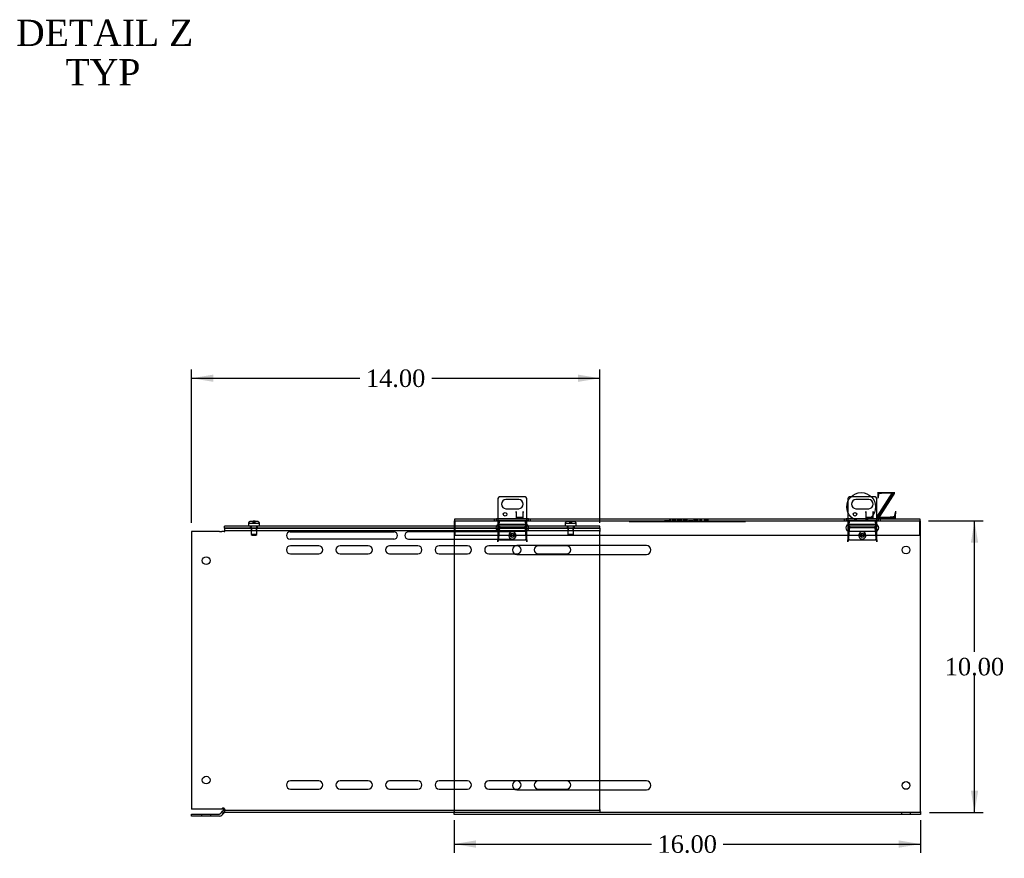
# Model space of a CAD drawing. Header units: inches. Extents: x 1 to 150, y -1 to 99.
# Tile 5 of 7: x 76 to 110, y 41 to 70. Entities that reach past the tile are written whole.
import ezdxf
from ezdxf.enums import TextEntityAlignment as Align
from ezdxf.lldxf.tags import DXFTag

# ---------------------------------------------------------------- set-up
doc = ezdxf.new("R2010")
doc.units = ezdxf.units.IN
doc.header["$MEASUREMENT"] = 0
for name, color, linetype in [('COM55240', 7, 'Continuous'), ('COM55544-5', 7, 'Continuous'), ('COM55545-5', 7, 'Continuous'), ('COM55546-5', 7, 'Continuous'), ('COM55609-5', 7, 'Continuous'), ('Default', 7, 'Continuous'), ('QLB20316', 7, 'Continuous'), ('RVT19019', 7, 'Continuous'), ('SCS19491', 7, 'Continuous')]:
    doc.layers.add(name, color=color, linetype=linetype)
doc.styles.add('SEACAD_Times_New_Roman', font='times.ttf')
tags = doc.linetypes.add('CENTER2', pattern=[1.125, 0.75, -0.125, 0.125, -0.125]).pattern_tags.tags
tags[10:11] = [DXFTag(74, 4), DXFTag(75, 0), DXFTag(340, '0'), DXFTag(46, 0.0), DXFTag(50, 0.0), DXFTag(44, 0.0), DXFTag(45, 0.0)]
tags[8:9] = [DXFTag(74, 4), DXFTag(75, 0), DXFTag(340, '0'), DXFTag(46, 0.0), DXFTag(50, 0.0), DXFTag(44, 0.0), DXFTag(45, 0.0)]
tags[6:7] = [DXFTag(74, 4), DXFTag(75, 0), DXFTag(340, '0'), DXFTag(46, 0.0), DXFTag(50, 0.0), DXFTag(44, 0.0), DXFTag(45, 0.0)]
tags[4:5] = [DXFTag(74, 4), DXFTag(75, 0), DXFTag(340, '0'), DXFTag(46, 0.0), DXFTag(50, 0.0), DXFTag(44, 0.0), DXFTag(45, 0.0)]
tags = doc.linetypes.add('HIDDEN2', pattern=[0.1875, 0.125, -0.0625]).pattern_tags.tags
tags[6:7] = [DXFTag(74, 4), DXFTag(75, 0), DXFTag(340, '0'), DXFTag(46, 0.0), DXFTag(50, 0.0), DXFTag(44, 0.0), DXFTag(45, 0.0)]
tags[4:5] = [DXFTag(74, 4), DXFTag(75, 0), DXFTag(340, '0'), DXFTag(46, 0.0), DXFTag(50, 0.0), DXFTag(44, 0.0), DXFTag(45, 0.0)]
doc.dimstyles.new('HAMMOND_(STH_-_120x80)', dxfattribs={"dimtxt": 0.6, "dimasz": 0.75, "dimexe": 0.3, "dimexo": 0.3, "dimgap": 0.15, "dimtad": 0, "dimtih": 1, "dimtoh": 1, "dimzin": 0, "dimdsep": 46, "dimtxsty": 'SEACAD_Times_New_Roman', "dimblk1": '_SE_FILLED', "dimblk2": '_SE_FILLED', "dimsah": 1, "dimcen": 0.3, "dimadec": 0, "dimazin": 0, "dimtfac": 0.8, "dimtofl": 0, "dimtmove": 0, "dimatfit": 3, "dimfxl": 1, "dimtolj": 1, "dimtzin": 0, "dimarcsym": 0})

# ---------------------------------------------------------------- blocks, each defined once
blk = doc.blocks.new('SE1')
at = {"layer": 'COM55240', "color": 7, "linetype": 'Continuous'}
for p, q in [((92.786, 53.581), (92.786, 52.891)), ((93.723, 53.644), (92.848, 53.644)), ((93.505, 53.55), (93.067, 53.55)), ((93.786, 52.891), (93.786, 53.581)), ((104.786, 53.581), (104.786, 52.894)), ((105.723, 53.644), (104.848, 53.644)), ((105.505, 53.55), (105.067, 53.55)), ((105.786, 52.894), (105.786, 53.581)), ((93.067, 53.238), (93.505, 53.238)), ((93.411, 53.144), (93.411, 52.925)), ((93.411, 53.144), (93.411, 53.144)), ((93.411, 53.108), (93.411, 53.144)), ((93.411, 53.108), (93.411, 52.926)), ((93.661, 52.925), (93.661, 53.144)), ((93.661, 53.144), (93.661, 53.144)), ((93.661, 53.144), (93.661, 53.108)), ((93.661, 52.926), (93.661, 53.108)), ((105.067, 53.238), (105.505, 53.238)), ((105.411, 53.144), (105.411, 52.925)), ((105.411, 53.144), (105.411, 53.144)), ((105.411, 53.108), (105.411, 53.144)), ((105.411, 53.108), (105.411, 52.926)), ((105.661, 52.925), (105.661, 53.144)), ((105.661, 53.144), (105.661, 53.144)), ((105.661, 53.144), (105.661, 53.108)), ((105.661, 52.926), (105.661, 53.108)), ((93.411, 52.926), (93.661, 52.926)), ((93.411, 52.925), (93.661, 52.925)), ((105.411, 52.926), (105.661, 52.926)), ((105.411, 52.925), (105.661, 52.925))]:
    blk.add_line(p, q, dxfattribs=at)
at = {"layer": 'COM55240', "color": 7, "linetype": 'HIDDEN2'}
for p, q in [((92.786, 52.891), (92.786, 52.238)), ((93.411, 52.95), (93.661, 52.95)), ((93.786, 52.238), (93.786, 52.891)), ((104.786, 52.894), (104.786, 52.238)), ((105.411, 52.95), (105.661, 52.95)), ((105.786, 52.238), (105.786, 52.894)), ((92.848, 52.175), (93.723, 52.175)), ((104.848, 52.175), (105.723, 52.175))]:
    blk.add_line(p, q, dxfattribs=at)
at = {"layer": 'COM55240', "color": 7, "linetype": 'Continuous'}
for centre in [(93.036, 53.044), (105.036, 53.044)]:
    blk.add_circle(centre, 0.0625, dxfattribs=at)
for centre, radius, start, end in [((92.9, 53.53), 0.125, 114.2952, 155.7048), ((93.067, 53.394), 0.156, 90, 270), ((93.505, 53.394), 0.156, 270, 90), ((93.672, 53.53), 0.125, 24.2952, 65.7048), ((104.9, 53.53), 0.125, 114.2952, 155.7048), ((105.067, 53.394), 0.156, 90, 270), ((105.505, 53.394), 0.156, 270, 90), ((105.672, 53.53), 0.125, 24.2952, 65.7048)]:
    blk.add_arc(centre, radius, start, end, dxfattribs=at)
at = {"layer": 'COM55240', "color": 7, "linetype": 'HIDDEN2'}
for centre, start, end in [((92.9, 52.289), 204.2952, 245.7048), ((93.672, 52.289), 294.2952, 335.7048), ((104.9, 52.289), 204.2952, 245.7048), ((105.672, 52.289), 294.2952, 335.7048)]:
    blk.add_arc(centre, 0.125, start, end, dxfattribs=at)
at = {"layer": 'COM55544-5', "color": 7, "linetype": 'Continuous'}
for p, q in [((91.317, 52.823), (91.286, 52.823)), ((91.286, 52.823), (91.286, 42.859)), ((107.286, 52.823), (107.255, 52.823)), ((107.286, 42.859), (107.286, 52.823)), ((97.88, 51.979), (93.442, 51.979)), ((93.442, 51.667), (97.88, 51.667)), ((97.88, 43.907), (93.442, 43.907)), ((93.442, 43.595), (97.88, 43.595)), ((91.286, 42.751), (91.286, 42.859)), ((107.286, 42.751), (91.286, 42.751)), ((107.286, 42.859), (107.286, 42.751))]:
    blk.add_line(p, q, dxfattribs=at)
at = {"layer": 'COM55544-5', "color": 7, "linetype": 'HIDDEN2'}
for p, q in [((93.835, 52.823), (92.737, 52.823)), ((92.786, 52.104), (92.849, 52.823)), ((93.723, 52.823), (93.786, 52.104)), ((105.835, 52.823), (104.737, 52.823)), ((104.786, 52.104), (104.849, 52.823)), ((105.723, 52.823), (105.786, 52.104)), ((92.825, 52.412), (92.825, 52.412)), ((92.844, 52.576), (92.844, 52.634)), ((93.727, 52.634), (92.844, 52.634)), ((93.727, 52.576), (92.844, 52.576)), ((93.727, 52.576), (93.727, 52.634)), ((93.746, 52.412), (93.746, 52.412)), ((104.825, 52.412), (104.825, 52.412)), ((105.727, 52.634), (104.844, 52.634)), ((104.844, 52.576), (104.844, 52.634)), ((105.727, 52.576), (104.844, 52.576)), ((105.727, 52.576), (105.727, 52.634)), ((105.746, 52.412), (105.746, 52.412)), ((92.791, 52.104), (92.786, 52.104)), ((92.8, 52.219), (92.797, 52.206)), ((92.797, 52.138), (92.797, 52.206)), ((92.8, 52.151), (92.797, 52.138)), ((92.8, 52.151), (92.8, 52.219)), ((93.775, 52.206), (93.772, 52.219)), ((93.772, 52.151), (93.772, 52.219)), ((93.775, 52.138), (93.772, 52.151)), ((93.775, 52.138), (93.775, 52.206)), ((93.786, 52.104), (93.781, 52.104)), ((104.791, 52.104), (104.786, 52.104)), ((104.8, 52.219), (104.797, 52.206)), ((104.797, 52.138), (104.797, 52.206)), ((104.8, 52.151), (104.797, 52.138)), ((104.8, 52.151), (104.8, 52.219)), ((105.775, 52.206), (105.772, 52.219)), ((105.772, 52.151), (105.772, 52.219)), ((105.775, 52.138), (105.772, 52.151)), ((105.775, 52.138), (105.775, 52.206)), ((105.786, 52.104), (105.781, 52.104)), ((107.286, 42.823), (91.286, 42.823)), ((106.63, 42.823), (106.63, 42.751)), ((106.942, 42.751), (106.942, 42.823))]:
    blk.add_line(p, q, dxfattribs=at)
for centre in [(93.286, 52.323), (105.286, 52.323)]:
    blk.add_circle(centre, 0.0685, dxfattribs=at)
at = {"layer": 'COM55544-5', "color": 7, "linetype": 'Continuous'}
for centre in [(106.786, 51.823), (106.786, 43.751)]:
    blk.add_circle(centre, 0.133, dxfattribs=at)
at = {"layer": 'COM55544-5', "color": 7, "linetype": 'HIDDEN2'}
for centre, start, end in [((94.723, 52.046), 175.2394, 178.2526), ((91.849, 52.046), 1.7474, 4.7606), ((106.723, 52.046), 175.2394, 178.2526), ((103.849, 52.046), 1.7474, 4.7606)]:
    blk.add_arc(centre, 1.933, start, end, dxfattribs=at)
at = {"layer": 'COM55544-5', "color": 7, "linetype": 'Continuous'}
for centre, start, end in [((93.442, 51.823), 90, 270), ((97.88, 51.823), 270, 90), ((93.442, 43.751), 90, 270), ((97.88, 43.751), 270, 90)]:
    blk.add_arc(centre, 0.156, start, end, dxfattribs=at)
at = {"layer": 'COM55544-5', "color": 7, "linetype": 'HIDDEN2'}
for points in [[(92.844, 52.634), (92.843, 52.619), (92.841, 52.601), (92.837, 52.561), (92.835, 52.54), (92.831, 52.494), (92.83, 52.469), (92.826, 52.42), (92.824, 52.395), (92.82, 52.346), (92.818, 52.322), (92.815, 52.277), (92.813, 52.256), (92.809, 52.217), (92.807, 52.2), (92.804, 52.171), (92.802, 52.16), (92.8, 52.151)], [(92.844, 52.576), (92.843, 52.565), (92.841, 52.552), (92.837, 52.523), (92.835, 52.507), (92.831, 52.473), (92.83, 52.455), (92.826, 52.418), (92.824, 52.4), (92.82, 52.363), (92.818, 52.346), (92.815, 52.312), (92.813, 52.296), (92.809, 52.268), (92.807, 52.255), (92.804, 52.234), (92.802, 52.225), (92.8, 52.219)], [(93.772, 52.151), (93.77, 52.16), (93.768, 52.171), (93.764, 52.2), (93.762, 52.217), (93.759, 52.256), (93.757, 52.277), (93.753, 52.322), (93.751, 52.346), (93.748, 52.395), (93.746, 52.42), (93.742, 52.469), (93.74, 52.494), (93.736, 52.54), (93.735, 52.561), (93.731, 52.601), (93.729, 52.619), (93.727, 52.634)], [(93.772, 52.219), (93.77, 52.225), (93.768, 52.234), (93.764, 52.255), (93.762, 52.268), (93.759, 52.296), (93.757, 52.312), (93.753, 52.346), (93.751, 52.363), (93.748, 52.4), (93.746, 52.418), (93.742, 52.455), (93.74, 52.473), (93.736, 52.507), (93.735, 52.523), (93.731, 52.552), (93.729, 52.565), (93.727, 52.576)], [(104.844, 52.634), (104.843, 52.619), (104.841, 52.601), (104.837, 52.561), (104.835, 52.54), (104.831, 52.494), (104.83, 52.469), (104.826, 52.42), (104.824, 52.395), (104.82, 52.346), (104.818, 52.322), (104.815, 52.277), (104.813, 52.256), (104.809, 52.217), (104.807, 52.2), (104.804, 52.171), (104.802, 52.16), (104.8, 52.151)], [(104.844, 52.576), (104.843, 52.565), (104.841, 52.552), (104.837, 52.523), (104.835, 52.507), (104.831, 52.473), (104.83, 52.455), (104.826, 52.418), (104.824, 52.4), (104.82, 52.363), (104.818, 52.346), (104.815, 52.312), (104.813, 52.296), (104.809, 52.268), (104.807, 52.255), (104.804, 52.234), (104.802, 52.225), (104.8, 52.219)], [(105.772, 52.151), (105.77, 52.16), (105.768, 52.171), (105.764, 52.2), (105.762, 52.217), (105.759, 52.256), (105.757, 52.277), (105.753, 52.322), (105.751, 52.346), (105.748, 52.395), (105.746, 52.42), (105.742, 52.469), (105.74, 52.494), (105.736, 52.54), (105.735, 52.561), (105.731, 52.601), (105.729, 52.619), (105.727, 52.634)], [(105.772, 52.219), (105.77, 52.225), (105.768, 52.234), (105.764, 52.255), (105.762, 52.268), (105.759, 52.296), (105.757, 52.312), (105.753, 52.346), (105.751, 52.363), (105.748, 52.4), (105.746, 52.418), (105.742, 52.455), (105.74, 52.473), (105.736, 52.507), (105.735, 52.523), (105.731, 52.552), (105.729, 52.565), (105.727, 52.576)]]:
    blk.add_open_spline(points, degree=3, knots=[0, 0, 0, 0, 0.125, 0.125, 0.25, 0.25, 0.375, 0.375, 0.5, 0.5, 0.625, 0.625, 0.75, 0.75, 0.875, 0.875, 1, 1, 1, 1], dxfattribs=at)
at = {"layer": 'COM55545-5', "color": 7, "linetype": 'Continuous'}
for p, q in [((91.317, 52.895), (92.737, 52.895)), ((91.317, 52.787), (91.317, 52.895)), ((91.317, 52.787), (91.317, 52.333)), ((92.786, 52.895), (92.737, 52.895)), ((92.786, 52.891), (93.786, 52.891)), ((93.836, 52.895), (93.786, 52.895)), ((93.835, 52.895), (104.737, 52.895)), ((104.786, 52.895), (104.737, 52.895)), ((104.786, 52.894), (105.786, 52.894)), ((105.835, 52.895), (105.786, 52.895)), ((105.835, 52.895), (107.255, 52.895)), ((107.255, 52.895), (107.255, 52.787)), ((107.255, 52.333), (107.255, 52.787)), ((91.317, 52.333), (107.255, 52.333))]:
    blk.add_line(p, q, dxfattribs=at)
at = {"layer": 'COM55545-5', "color": 7, "linetype": 'HIDDEN2'}
for p, q in [((91.317, 52.823), (92.737, 52.823)), ((92.661, 52.895), (92.661, 52.823)), ((92.737, 52.823), (92.737, 52.895)), ((93.786, 52.895), (92.786, 52.895)), ((92.786, 52.822), (93.786, 52.822)), ((92.848, 52.708), (93.723, 52.708)), ((93.835, 52.823), (93.835, 52.895)), ((93.835, 52.823), (104.737, 52.823)), ((93.911, 52.823), (93.911, 52.895)), ((104.661, 52.895), (104.661, 52.823)), ((104.737, 52.895), (104.737, 52.823)), ((104.737, 52.823), (104.786, 52.823)), ((105.786, 52.895), (104.786, 52.895)), ((104.786, 52.823), (105.786, 52.823)), ((104.848, 52.708), (105.723, 52.708)), ((105.786, 52.823), (105.835, 52.823)), ((105.835, 52.895), (105.835, 52.823)), ((105.835, 52.823), (107.255, 52.823)), ((105.911, 52.823), (105.911, 52.895)), ((93.723, 52.458), (92.848, 52.458)), ((105.723, 52.458), (104.848, 52.458))]:
    blk.add_line(p, q, dxfattribs=at)
for centre, radius, start, end in [((92.848, 52.583), 0.125, 90, 270), ((92.857, 56.133), 3.312, 267.9196, 268.7674), ((93.723, 52.583), 0.125, 270, 90), ((93.715, 56.131), 3.31, 271.2323, 272.0808), ((104.848, 52.583), 0.125, 90, 270), ((105.723, 52.583), 0.125, 270, 90)]:
    blk.add_arc(centre, radius, start, end, dxfattribs=at)
at = {"layer": 'COM55545-5', "color": 7, "linetype": 'Continuous'}
for centre, start, end in [((104.849, 55.582), 267.6013, 268.6458), ((105.722, 55.582), 271.3542, 272.3987)]:
    blk.add_arc(centre, 2.689, start, end, dxfattribs=at)
for points, knots in [([(92.737, 52.895), (92.743, 52.895), (92.75, 52.894), (92.762, 52.893), (92.767, 52.892), (92.776, 52.891), (92.781, 52.891), (92.786, 52.891)], [0, 0, 0, 0, 0.5, 0.5, 0.75, 0.75, 1, 1, 1, 1]), ([(93.786, 52.891), (93.791, 52.891), (93.796, 52.891), (93.805, 52.892), (93.809, 52.893), (93.818, 52.894), (93.821, 52.894), (93.828, 52.895), (93.832, 52.895), (93.835, 52.895)], [0, 0, 0, 0, 0.25, 0.25, 0.5, 0.5, 0.75, 0.75, 1, 1, 1, 1])]:
    blk.add_open_spline(points, degree=3, knots=knots, dxfattribs=at)
at = {"layer": 'COM55546-5', "color": 7, "linetype": 'Continuous'}
for p, q in [((83.241, 52.458), (82.286, 52.458)), ((82.286, 52.458), (82.286, 42.934)), ((83.241, 52.458), (83.317, 52.458)), ((83.4, 52.458), (83.317, 52.458)), ((83.4, 52.458), (83.426, 52.458)), ((83.426, 52.458), (83.426, 52.566)), ((83.426, 52.566), (91.286, 52.566)), ((85.661, 52.441), (89.223, 52.441)), ((91.286, 52.441), (89.723, 52.441)), ((89.223, 52.191), (85.661, 52.191)), ((89.723, 52.191), (91.286, 52.191)), ((86.645, 51.969), (85.676, 51.969)), ((85.676, 51.688), (86.645, 51.688)), ((88.345, 51.969), (87.376, 51.969)), ((87.376, 51.688), (88.345, 51.688)), ((90.045, 51.969), (89.076, 51.969)), ((89.076, 51.688), (90.045, 51.688)), ((91.286, 51.969), (90.776, 51.969)), ((90.776, 51.688), (91.286, 51.688)), ((93.364, 51.688), (93.445, 51.688)), ((93.445, 51.969), (93.385, 51.969)), ((95.145, 51.969), (94.176, 51.969)), ((94.176, 51.688), (95.145, 51.688)), ((96.286, 51.667), (96.286, 51.979)), ((86.645, 43.907), (85.676, 43.907)), ((88.345, 43.907), (87.376, 43.907)), ((90.045, 43.907), (89.076, 43.907)), ((91.286, 43.907), (90.776, 43.907)), ((93.445, 43.907), (93.427, 43.907)), ((95.145, 43.907), (94.176, 43.907)), ((96.286, 43.595), (96.286, 43.907)), ((85.676, 43.626), (86.645, 43.626)), ((87.376, 43.626), (88.345, 43.626)), ((89.076, 43.626), (90.045, 43.626)), ((90.776, 43.626), (91.286, 43.626)), ((93.349, 43.626), (93.445, 43.626)), ((94.176, 43.626), (95.145, 43.626)), ((83.241, 42.934), (82.286, 42.934)), ((83.317, 42.934), (83.241, 42.934)), ((83.362, 42.934), (83.317, 42.934)), ((83.4, 42.972), (83.362, 42.934)), ((83.426, 42.823), (83.426, 42.931)), ((82.286, 42.698), (82.286, 42.77)), ((82.286, 42.77), (83.241, 42.77)), ((83.241, 42.698), (82.286, 42.698)), ((83.267, 42.781), (83.312, 42.826)), ((83.312, 42.826), (83.349, 42.864)), ((83.363, 42.775), (83.312, 42.826)), ((83.363, 42.775), (83.317, 42.73)), ((83.4, 42.813), (83.349, 42.864)), ((83.363, 42.775), (83.4, 42.813)), ((91.286, 42.823), (83.426, 42.823))]:
    blk.add_line(p, q, dxfattribs=at)
at = {"layer": 'COM55546-5', "color": 7, "linetype": 'HIDDEN2'}
for p, q in [((83.426, 52.494), (96.286, 52.494)), ((84.341, 52.566), (84.341, 52.494)), ((84.511, 52.494), (84.511, 52.566)), ((91.286, 52.566), (96.286, 52.566)), ((93.286, 52.441), (91.286, 52.441)), ((95.201, 52.566), (95.201, 52.494)), ((95.371, 52.494), (95.371, 52.566)), ((96.286, 52.566), (96.286, 52.458)), ((96.286, 51.979), (96.286, 52.458)), ((91.286, 52.191), (93.286, 52.191)), ((91.745, 51.969), (91.286, 51.969)), ((91.286, 51.688), (91.745, 51.688)), ((93.385, 51.969), (92.476, 51.969)), ((92.476, 51.688), (93.364, 51.688)), ((96.286, 43.907), (96.286, 51.667)), ((91.745, 43.907), (91.286, 43.907)), ((93.427, 43.907), (92.476, 43.907)), ((91.286, 43.626), (91.745, 43.626)), ((92.476, 43.626), (93.349, 43.626)), ((96.286, 42.931), (96.286, 43.595)), ((83.349, 42.972), (83.311, 42.934)), ((83.4, 42.972), (83.349, 42.972)), ((96.286, 42.895), (83.426, 42.895)), ((96.286, 42.931), (96.286, 42.823)), ((82.63, 42.77), (82.63, 42.698)), ((82.942, 42.698), (82.942, 42.77))]:
    blk.add_line(p, q, dxfattribs=at)
at = {"layer": 'COM55546-5', "color": 7, "linetype": 'Continuous'}
for centre in [(82.786, 51.458), (82.786, 43.934)]:
    blk.add_circle(centre, 0.133, dxfattribs=at)
for centre, radius, start, end in [((85.661, 52.316), 0.125, 90, 270), ((89.223, 52.316), 0.125, 270, 90), ((89.723, 52.316), 0.125, 90, 270), ((85.676, 51.828), 0.14, 90, 270), ((86.645, 51.828), 0.14, 270, 90), ((87.376, 51.828), 0.14, 90, 270), ((88.345, 51.828), 0.14, 270, 90), ((89.076, 51.828), 0.14, 90, 270), ((90.045, 51.828), 0.14, 270, 90), ((90.776, 51.828), 0.14, 90, 270), ((93.445, 51.828), 0.14, 270, 90), ((94.176, 51.828), 0.14, 90, 270), ((95.145, 51.828), 0.14, 270, 90), ((85.676, 43.766), 0.14, 90, 270), ((86.645, 43.766), 0.14, 270, 90), ((87.376, 43.766), 0.14, 90, 270), ((88.345, 43.766), 0.14, 270, 90), ((89.076, 43.766), 0.14, 90, 270), ((90.045, 43.766), 0.14, 270, 90), ((90.776, 43.766), 0.14, 90, 270), ((93.445, 43.766), 0.14, 270, 90), ((94.176, 43.766), 0.14, 90, 270), ((95.145, 43.766), 0.14, 270, 90), ((83.426, 42.787), 0.108, 90, 135), ((83.682, 43.509), 0.632, 241.5824, 246.0548), ((83.684, 43.122), 0.321, 207.9754, 216.4958), ((83.241, 42.806), 0.036, 270, 315), ((83.241, 42.806), 0.108, 270, 315), ((83.426, 42.787), 0.036, 90, 135)]:
    blk.add_arc(centre, radius, start, end, dxfattribs=at)
at = {"layer": 'COM55546-5', "color": 7, "linetype": 'HIDDEN2'}
for centre, radius, start, end in [((93.286, 52.316), 0.125, 270, 90), ((91.745, 51.828), 0.14, 270, 90), ((92.476, 51.828), 0.14, 90, 270), ((91.745, 43.766), 0.14, 270, 90), ((92.476, 43.766), 0.14, 90, 270), ((83.682, 43.509), 0.632, 238.2238, 241.5824)]:
    blk.add_arc(centre, radius, start, end, dxfattribs=at)
at = {"layer": 'COM55609-5', "color": 7, "linetype": 'Continuous'}
for p, q in [((91.286, 52.638), (83.411, 52.638)), ((83.411, 52.566), (83.411, 52.638)), ((91.286, 52.566), (83.411, 52.566))]:
    blk.add_line(p, q, dxfattribs=at)
at = {"layer": 'COM55609-5', "color": 7, "linetype": 'HIDDEN2'}
for p, q in [((84.298, 52.638), (84.298, 52.566)), ((84.548, 52.566), (84.548, 52.638)), ((96.286, 52.638), (91.286, 52.638)), ((96.286, 52.566), (91.286, 52.566)), ((95.161, 52.638), (95.161, 52.566)), ((95.411, 52.566), (95.411, 52.638)), ((96.286, 52.566), (96.286, 52.638))]:
    blk.add_line(p, q, dxfattribs=at)
at = {"layer": 'QLB20316', "color": 7, "linetype": 'HIDDEN2'}
for p, q in [((97.286, 52.823), (97.286, 52.793)), ((97.286, 52.793), (97.661, 52.793)), ((97.661, 52.793), (100.911, 52.793)), ((98.502, 52.834), (98.502, 52.822)), ((98.502, 52.833), (98.668, 52.833)), ((98.534, 52.834), (98.534, 52.822)), ((98.613, 52.833), (98.613, 52.823)), ((98.62, 52.833), (98.62, 52.823)), ((98.642, 52.833), (98.642, 52.823)), ((98.664, 52.833), (98.664, 52.823)), ((98.717, 52.833), (98.668, 52.833)), ((98.668, 52.833), (98.668, 52.823)), ((98.687, 52.833), (98.687, 52.823)), ((98.69, 52.822), (98.69, 52.834)), ((98.726, 52.833), (98.717, 52.833)), ((98.717, 52.833), (98.717, 52.823)), ((98.722, 52.822), (98.722, 52.834)), ((98.726, 52.833), (98.726, 52.823)), ((98.905, 52.833), (98.761, 52.833)), ((98.761, 52.833), (98.761, 52.823)), ((98.792, 52.833), (98.792, 52.823)), ((98.905, 52.833), (98.905, 52.823)), ((99.114, 52.833), (98.94, 52.833)), ((98.94, 52.833), (98.94, 52.823)), ((98.97, 52.833), (98.97, 52.823)), ((99.07, 52.833), (99.07, 52.823)), ((99.072, 52.822), (99.072, 52.834)), ((99.082, 52.822), (99.082, 52.834)), ((99.102, 52.822), (99.102, 52.834)), ((99.114, 52.822), (99.114, 52.834)), ((99.292, 52.833), (99.14, 52.833)), ((99.14, 52.833), (99.14, 52.823)), ((99.146, 52.833), (99.146, 52.823)), ((99.175, 52.833), (99.175, 52.823)), ((99.179, 52.833), (99.179, 52.823)), ((99.263, 52.822), (99.263, 52.834)), ((99.292, 52.822), (99.292, 52.834)), ((99.292, 52.833), (99.292, 52.823)), ((99.324, 52.834), (99.324, 52.822)), ((99.324, 52.833), (99.473, 52.833)), ((99.352, 52.834), (99.352, 52.822)), ((99.444, 52.822), (99.444, 52.834)), ((99.473, 52.822), (99.473, 52.834)), ((99.653, 52.833), (99.502, 52.833)), ((99.502, 52.833), (99.502, 52.823)), ((99.505, 52.833), (99.505, 52.823)), ((99.53, 52.833), (99.53, 52.823)), ((99.533, 52.833), (99.533, 52.823)), ((99.558, 52.833), (99.558, 52.823)), ((99.561, 52.833), (99.561, 52.823)), ((99.61, 52.833), (99.61, 52.823)), ((99.612, 52.822), (99.612, 52.834)), ((99.623, 52.822), (99.623, 52.834)), ((99.641, 52.822), (99.641, 52.834)), ((99.653, 52.822), (99.653, 52.834)), ((99.759, 52.833), (99.702, 52.833)), ((99.702, 52.833), (99.702, 52.823)), ((99.787, 52.833), (99.759, 52.833)), ((99.759, 52.833), (99.759, 52.823)), ((99.769, 52.833), (99.769, 52.823)), ((99.787, 52.833), (99.787, 52.823)), ((99.859, 52.834), (99.859, 52.822)), ((100.011, 52.833), (99.859, 52.833)), ((99.887, 52.833), (99.887, 52.823)), ((99.888, 52.833), (99.888, 52.823)), ((99.892, 52.834), (99.892, 52.822)), ((99.978, 52.833), (99.978, 52.823)), ((99.982, 52.822), (99.982, 52.834)), ((100.006, 52.833), (100.006, 52.823)), ((100.011, 52.822), (100.011, 52.834)), ((100.911, 52.793), (101.286, 52.793)), ((101.286, 52.823), (101.286, 52.793))]:
    blk.add_line(p, q, dxfattribs=at)
at = {"layer": 'RVT19019', "color": 7, "linetype": 'HIDDEN2'}
for centre in [(93.286, 52.323), (105.286, 52.323)]:
    blk.add_circle(centre, 0.0625, dxfattribs=at)
for centre in [(93.286, 52.323), (105.286, 52.323)]:
    blk.add_arc(centre, 0.125, 4.5886, 175.4114, dxfattribs=at)
at = {"layer": 'RVT19019', "color": 7, "linetype": 'Continuous'}
for centre, start, end in [((93.286, 52.323), 175.4114, 0), ((93.286, 52.323), 0, 4.5886), ((105.286, 52.323), 175.4114, 0), ((105.286, 52.323), 0, 4.5886)]:
    blk.add_arc(centre, 0.125, start, end, dxfattribs=at)
at = {"layer": 'SCS19491', "color": 7, "linetype": 'Continuous'}
for p, q in [((84.236, 52.723), (84.236, 52.663)), ((84.24, 52.738), (84.237, 52.738)), ((84.331, 52.813), (84.402, 52.813)), ((84.403, 52.809), (84.463, 52.808)), ((84.457, 52.813), (84.454, 52.813)), ((84.462, 52.813), (84.459, 52.813)), ((84.459, 52.808), (84.459, 52.813)), ((84.462, 52.813), (84.516, 52.813)), ((84.463, 52.808), (84.462, 52.813)), ((84.607, 52.738), (84.61, 52.738)), ((84.611, 52.663), (84.611, 52.723))]:
    blk.add_line(p, q, dxfattribs=at)
at = {"layer": 'SCS19491', "color": 7, "linetype": 'HIDDEN2'}
for p, q in [((84.24, 52.738), (84.399, 52.738)), ((84.453, 52.809), (84.393, 52.81)), ((84.393, 52.738), (84.393, 52.81)), ((84.397, 52.738), (84.397, 52.813)), ((84.399, 52.813), (84.399, 52.738)), ((84.399, 52.738), (84.403, 52.738)), ((84.403, 52.738), (84.403, 52.809)), ((84.403, 52.738), (84.463, 52.738)), ((84.453, 52.738), (84.453, 52.809)), ((84.459, 52.813), (84.457, 52.813)), ((84.457, 52.813), (84.457, 52.738)), ((84.459, 52.738), (84.459, 52.808)), ((84.463, 52.738), (84.463, 52.808)), ((84.463, 52.738), (84.607, 52.738)), ((95.098, 52.723), (95.098, 52.663)), ((95.102, 52.738), (95.1, 52.738)), ((95.102, 52.738), (95.262, 52.738)), ((95.193, 52.813), (95.264, 52.813)), ((95.316, 52.809), (95.256, 52.81)), ((95.256, 52.738), (95.256, 52.81)), ((95.259, 52.738), (95.259, 52.813)), ((95.262, 52.813), (95.262, 52.738)), ((95.262, 52.738), (95.265, 52.738)), ((95.265, 52.809), (95.325, 52.808)), ((95.265, 52.738), (95.265, 52.809)), ((95.265, 52.738), (95.325, 52.738)), ((95.316, 52.738), (95.316, 52.809)), ((95.319, 52.813), (95.317, 52.813)), ((95.322, 52.813), (95.319, 52.813)), ((95.319, 52.813), (95.319, 52.738)), ((95.324, 52.813), (95.322, 52.813)), ((95.322, 52.738), (95.322, 52.813)), ((95.324, 52.813), (95.379, 52.813)), ((95.325, 52.808), (95.324, 52.813)), ((95.325, 52.738), (95.325, 52.808)), ((95.325, 52.738), (95.47, 52.738)), ((95.47, 52.738), (95.472, 52.738)), ((95.473, 52.663), (95.473, 52.723)), ((84.328, 52.638), (84.328, 52.356)), ((84.518, 52.356), (84.328, 52.356)), ((84.328, 52.356), (84.358, 52.326)), ((84.488, 52.326), (84.518, 52.356)), ((84.518, 52.356), (84.518, 52.638)), ((95.191, 52.638), (95.191, 52.356)), ((95.381, 52.356), (95.191, 52.356)), ((95.191, 52.356), (95.221, 52.326)), ((95.351, 52.326), (95.381, 52.356)), ((95.381, 52.356), (95.381, 52.638)), ((84.358, 52.326), (84.488, 52.326)), ((95.221, 52.326), (95.351, 52.326))]:
    blk.add_line(p, q, dxfattribs=at)
at = {"layer": 'SCS19491', "color": 7, "linetype": 'Continuous'}
for centre, radius, start, end in [((84.326, 52.723), 0.09, 170.4059, 180), ((84.521, 52.723), 0.09, 0, 9.5941), ((84.261, 52.663), 0.025, 180, 270), ((84.586, 52.663), 0.025, 270, 0)]:
    blk.add_arc(centre, radius, start, end, dxfattribs=at)
at = {"layer": 'SCS19491', "color": 7, "linetype": 'HIDDEN2'}
for centre, radius, start, end in [((95.188, 52.723), 0.09, 170.4059, 180), ((95.383, 52.723), 0.09, 0, 9.5941), ((95.123, 52.663), 0.025, 180, 270), ((95.448, 52.663), 0.025, 270, 0)]:
    blk.add_arc(centre, radius, start, end, dxfattribs=at)
at = {"layer": 'SCS19491', "color": 7, "linetype": 'Continuous'}
for points in [[(84.24, 52.738), (84.24, 52.743), (84.242, 52.749), (84.245, 52.759), (84.248, 52.764), (84.253, 52.773), (84.256, 52.777), (84.263, 52.785), (84.267, 52.789), (84.275, 52.796), (84.28, 52.799), (84.289, 52.804), (84.294, 52.806), (84.304, 52.81), (84.309, 52.811), (84.32, 52.813), (84.325, 52.813), (84.331, 52.813)], [(84.516, 52.813), (84.521, 52.813), (84.527, 52.813), (84.537, 52.811), (84.543, 52.81), (84.553, 52.806), (84.558, 52.804), (84.567, 52.799), (84.571, 52.796), (84.58, 52.789), (84.583, 52.785), (84.59, 52.777), (84.593, 52.773), (84.599, 52.764), (84.601, 52.759), (84.605, 52.749), (84.606, 52.743), (84.607, 52.738)]]:
    blk.add_open_spline(points, degree=3, knots=[0, 0, 0, 0, 0.125, 0.125, 0.25, 0.25, 0.375, 0.375, 0.5, 0.5, 0.625, 0.625, 0.75, 0.75, 0.875, 0.875, 1, 1, 1, 1], dxfattribs=at)
for points in [[(84.402, 52.813), (84.402, 52.813), (84.403, 52.812), (84.403, 52.809)], [(84.454, 52.813), (84.454, 52.813), (84.454, 52.812), (84.453, 52.809)]]:
    blk.add_open_spline(points, degree=3, dxfattribs=at)
at = {"layer": 'SCS19491', "color": 7, "linetype": 'HIDDEN2'}
for points in [[(95.102, 52.738), (95.103, 52.743), (95.104, 52.749), (95.108, 52.759), (95.11, 52.764), (95.116, 52.773), (95.119, 52.777), (95.126, 52.785), (95.13, 52.789), (95.138, 52.796), (95.142, 52.799), (95.152, 52.804), (95.156, 52.806), (95.167, 52.81), (95.172, 52.811), (95.182, 52.813), (95.188, 52.813), (95.193, 52.813)], [(95.379, 52.813), (95.384, 52.813), (95.389, 52.813), (95.4, 52.811), (95.405, 52.81), (95.415, 52.806), (95.42, 52.804), (95.429, 52.799), (95.434, 52.796), (95.442, 52.789), (95.446, 52.785), (95.453, 52.777), (95.456, 52.773), (95.461, 52.764), (95.464, 52.759), (95.467, 52.749), (95.469, 52.743), (95.47, 52.738)]]:
    blk.add_open_spline(points, degree=3, knots=[0, 0, 0, 0, 0.125, 0.125, 0.25, 0.25, 0.375, 0.375, 0.5, 0.5, 0.625, 0.625, 0.75, 0.75, 0.875, 0.875, 1, 1, 1, 1], dxfattribs=at)
for points in [[(95.264, 52.813), (95.265, 52.813), (95.265, 52.812), (95.265, 52.809)], [(95.317, 52.813), (95.317, 52.813), (95.316, 52.812), (95.316, 52.809)]]:
    blk.add_open_spline(points, degree=3, dxfattribs=at)
blk = doc.blocks.new('DMBLK1894')
at = {"layer": 'Default', "linetype": 'Continuous', "transparency": 16777216}
for points in [[(83.036, 57.834), (82.286, 57.709), (83.036, 57.584)], [(95.536, 57.834), (95.536, 57.584), (96.286, 57.709)]]:
    blk.add_hatch(color=7, dxfattribs=at).paths.add_polyline_path(points)
at = {"layer": 'Default', "color": 7, "linetype": 'Continuous', "transparency": 16777216}
for p, q in [((82.286, 52.758), (82.286, 58.009)), ((96.286, 52.758), (96.286, 58.009)), ((82.286, 57.709), (88.052, 57.709)), ((90.52, 57.709), (96.286, 57.709))]:
    blk.add_line(p, q, dxfattribs=at)
at = {"layer": 'Default', "color": 7, "linetype": 'Continuous', "transparency": 16777216, "style": 'SEACAD_Times_New_Roman'}
blk.add_text('14.00', height=0.6, dxfattribs=at).set_placement((88.262, 58.009), align=Align.TOP_LEFT)
blk = doc.blocks.new('_SE_FILLED')
at = {"color": 0}
blk.add_line((0, 0), (-1, 0), dxfattribs=at)
blk.add_solid([(0, 0), (-1, -0.1665), (-1, 0.1665), (0, 0)], dxfattribs=at)
blk = doc.blocks.new('DMBLK1899')
at = {"layer": 'Default', "linetype": 'Continuous', "transparency": 16777216}
for points in [[(109.26, 52.073), (109.135, 52.823), (109.01, 52.073)], [(109.26, 43.573), (109.01, 43.573), (109.135, 42.823)]]:
    blk.add_hatch(color=7, dxfattribs=at).paths.add_polyline_path(points)
at = {"layer": 'Default', "color": 7, "linetype": 'Continuous', "transparency": 16777216}
for p, q in [((107.555, 52.823), (109.435, 52.823)), ((109.135, 48.333), (109.135, 52.823)), ((109.135, 42.823), (109.135, 47.523)), ((107.586, 42.823), (109.435, 42.823))]:
    blk.add_line(p, q, dxfattribs=at)
at = {"layer": 'Default', "color": 7, "linetype": 'Continuous', "transparency": 16777216, "style": 'SEACAD_Times_New_Roman'}
blk.add_text('10.00', height=0.6, dxfattribs=at).set_placement((108.111, 48.123), align=Align.TOP_LEFT)
blk = doc.blocks.new('SE9')
at = {"color": 7, "linetype": 'Continuous', "style": 'SEACAD_Times_New_Roman'}
blk.add_text('Z', height=0.9, dxfattribs=at).set_placement((105.699, 53.808), align=Align.TOP_LEFT)
blk = doc.blocks.new('SE8')
at = {"layer": 'Default', "color": 7, "linetype": 'CENTER2'}
blk.add_circle((105.249, 53.298), 0.492, dxfattribs=at)
at = {"layer": 'Default'}
blk.add_blockref('SE9', (0, 0), dxfattribs=at)
blk = doc.blocks.new('DMBLK1915')
at = {"layer": 'Default', "linetype": 'Continuous', "transparency": 16777216}
for points in [[(92.036, 41.616), (92.036, 41.866), (91.286, 41.741)], [(106.536, 41.616), (107.286, 41.741), (106.536, 41.866)]]:
    blk.add_hatch(color=7, dxfattribs=at).paths.add_polyline_path(points)
at = {"layer": 'Default', "color": 7, "linetype": 'Continuous', "transparency": 16777216}
for p, q in [((91.286, 42.559), (91.286, 41.441)), ((107.286, 42.559), (107.286, 41.441)), ((91.286, 41.741), (98.052, 41.741)), ((100.52, 41.741), (107.286, 41.741))]:
    blk.add_line(p, q, dxfattribs=at)
at = {"layer": 'Default', "color": 7, "linetype": 'Continuous', "transparency": 16777216, "style": 'SEACAD_Times_New_Roman'}
blk.add_text('16.00', height=0.6, dxfattribs=at).set_placement((98.262, 42.041), align=Align.TOP_LEFT)

msp = doc.modelspace()

# ---------------------------------------------------------------- block references
at = {"layer": 'Default'}
for name in ['SE8', 'SE1']:
    msp.add_blockref(name, (0, 0), dxfattribs=at)

# ---------------------------------------------------------------- texts
at = {"layer": 'Default', "color": 7, "linetype": 'Continuous', "style": 'SEACAD_Times_New_Roman'}
for s, p in [('DETAIL Z', (76.266, 69.999)), ('TYP', (77.961, 68.649))]:
    msp.add_text(s, height=0.9, dxfattribs=at).set_placement(p, align=Align.TOP_LEFT)

# ---------------------------------------------------------------- dimensions: what is measured, and where the dimension line sits
at = {"layer": 'Default', "color": 7, "linetype": 'Continuous'}
for base, p1, p2, angle, picture, middle in [((82.286, 57.709), (82.286, 52.458), (96.286, 52.458), 0, 'DMBLK1894', (89.286, 57.709)), ((109.135, 42.823), (107.286, 42.823), (107.255, 52.823), 90.179, 'DMBLK1899', (109.135, 47.823)), ((91.286, 41.741), (91.286, 42.859), (107.286, 42.859), 0, 'DMBLK1915', (99.286, 41.741))]:
    dim = msp.add_linear_dim(base=base, p1=p1, p2=p2, angle=angle, text='\\A1;<>', dimstyle='HAMMOND_(STH_-_120x80)', dxfattribs=at)
    dim.commit()
    dim.dimension.update_dxf_attribs({"geometry": picture, "text_midpoint": middle, "dimtype": 161})

doc.saveas('drawing.dxf')
